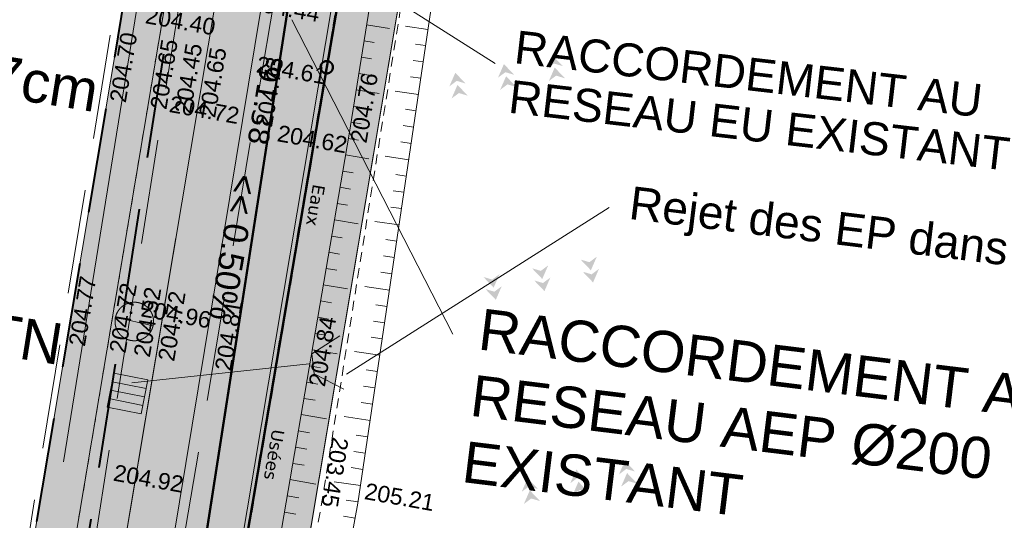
# Model space of a CAD drawing. Header units: millimetres. Extents: x -446952 to 537903, y -185749 to 168493.
# Tile 86 of 155: x 281939 to 341741, y -119477 to -89091. Entities that reach past the tile are written whole.
import ezdxf
from ezdxf.xclip import XClip

# ---------------------------------------------------------------- set-up
doc = ezdxf.new("R2010")
doc.units = ezdxf.units.MM
doc.header["$MEASUREMENT"] = 0
doc.header["$XCLIPFRAME"] = 0
for name, pattern in [('AXES', [101600, 63500, -12700, 12700, -12700]), ('CACHE2', [9525, 6350, -3175]), ('FOSSE', [1000, 600, -400]), ('Grille', [800, 400, -400]), ('Wipeout_Contour', [1000, 0, -1000])]:
    doc.linetypes.add(name, pattern=pattern)
for name, color, linetype in [('02 AF-17-0322 ZAE POMME- CHANTIER-2018-09-26_2_-1-PAP-SURFACES-VOIRIE', 7, 'Continuous'), ('02 AF-17-0322 ZAE POMME- CHANTIER-2018-09-26_2_0-PAP DEMANDE MAIRIE 20-06-2017', 7, 'Continuous'), ('02 AF-17-0322 ZAE POMME- CHANTIER-2018-09-26_2_01 02-PAP-EP AVALOIRS & GRILLES', 7, 'Continuous'), ('02 AF-17-0322 ZAE POMME- CHANTIER-2018-09-26_2_01-PAP LOTS CONTOURS', 7, 'Continuous'), ('02 AF-17-0322 ZAE POMME- CHANTIER-2018-09-26_2_01-PAP- BORDURE AGGLOS', 7, 'Continuous'), ('02 AF-17-0322 ZAE POMME- CHANTIER-2018-09-26_2_01-PAP- BORDURE CAN CS1 ET PANNEAU SIGNAL', 7, 'Continuous'), ('02 AF-17-0322 ZAE POMME- CHANTIER-2018-09-26_2_01-PAP- BORDURE P1', 7, 'Continuous'), ('02 AF-17-0322 ZAE POMME- CHANTIER-2018-09-26_2_01-PAP- BORDURE T2', 7, 'Continuous'), ('02 AF-17-0322 ZAE POMME- CHANTIER-2018-09-26_2_01-PAP- NIVELLEMENT', 7, 'Continuous'), ('02 AF-17-0322 ZAE POMME- CHANTIER-2018-09-26_2_01-PAP- REVET EV', 7, 'Continuous'), ('02 AF-17-0322 ZAE POMME- CHANTIER-2018-09-26_2_01-PAP- REVET TROTTOIR', 7, 'Continuous'), ('02 AF-17-0322 ZAE POMME- CHANTIER-2018-09-26_2_01-PAP- REVET VOIE', 7, 'Continuous'), ('02 AF-17-0322 ZAE POMME- CHANTIER-2018-09-26_2_01-PAP-FILAIRE VOIE', 7, 'Continuous'), ('02 AF-17-0322 ZAE POMME- CHANTIER-2018-09-26_2_01-PAP-MARQUAGE AU SOL', 7, 'Continuous'), ('02 AF-17-0322 ZAE POMME- CHANTIER-2018-09-26_2_01-PAP-REVET NOUE', 7, 'Continuous'), ('02 AF-17-0322 ZAE POMME- CHANTIER-2018-09-26_2_02-PAP-EP PROJET', 7, 'Continuous'), ('02 AF-17-0322 ZAE POMME- CHANTIER-2018-09-26_2_02-PAP-EP TEXTE POUR 2000°', 7, 'Continuous'), ('02 AF-17-0322 ZAE POMME- CHANTIER-2018-09-26_2_03-PAP-EU TEXTE POUR 2000°', 7, 'Continuous'), ('02 AF-17-0322 ZAE POMME- CHANTIER-2018-09-26_2_06-PAP AEP PROJET', 7, 'Continuous'), ('02 AF-17-0322 ZAE POMME- CHANTIER-2018-09-26_2_08-PAP RESEAU TELEPHONE PROJET', 7, 'Continuous'), ('02 AF-17-0322 ZAE POMME- CHANTIER-2018-09-26_2_09-PAP ECLAIRAGE PROJET', 7, 'Continuous'), ('02 AF-17-0322 ZAE POMME- CHANTIER-2018-09-26_2_09-TRANCHEE GAZ', 7, 'Continuous'), ('02 AF-17-0322 ZAE POMME- CHANTIER-2018-09-26_2_2D - Dessins placés - Géomètre.2D', 7, 'Continuous'), ('02 AF-17-0322 ZAE POMME- CHANTIER-2018-09-26_2_X-PAP-PL_PT_1_TN décapé', 7, 'Continuous'), ('02 AF-17-0322 ZAE POMME- CHANTIER-2018-09-26_2_X-PTS TOPO-TEXTE TOPOALT', 7, 'Continuous'), ('02 AF-17-0322 ZAE POMME- CHANTIER-2018-09-26_2_X-PTS TOPO-TOPOPOINT', 7, 'Continuous'), ('02 AF-17-0322 ZAE POMME- CHANTIER-2018-09-26_2_Y - FDP TOPO-COTATION', 7, 'Continuous'), ('02 AF-17-0322 ZAE POMME- CHANTIER-2018-09-26_2_Y - FDP TOPO-LIMITES', 7, 'Continuous'), ('02 AF-17-0322 ZAE POMME- CHANTIER-2018-09-26_2_Y - FDP TOPO-LIMITES_ 98061', 7, 'Continuous'), ('02 AF-17-0322 ZAE POMME- CHANTIER-2018-09-26_2_Y - FDP TOPO-LOT CONTOUR', 7, 'Continuous'), ('02 AF-17-0322 ZAE POMME- CHANTIER-2018-09-26_2_Y - FDP TOPO-LOT COTATION', 7, 'Continuous'), ('02 AF-17-0322 ZAE POMME- CHANTIER-2018-09-26_2_Y-FDP TOPO-TOP_AXE_FOSSE', 7, 'Continuous'), ('02 AF-17-0322 ZAE POMME- CHANTIER-2018-09-26_2_Y-FDP TOPO-TOP_BARBULE', 7, 'Continuous'), ('02 AF-17-0322 ZAE POMME- CHANTIER-2018-09-26_2_Y-FDP TOPO-TOP_TALUS', 7, 'Continuous'), ('02 AF-17-0322 ZAE POMME- CHANTIER-2018-09-26_2_Y-RESEAU EXISTANT FDP-TOP_VANNE_RESEAU', 7, 'Continuous'), ('02 AF-17-0322 ZAE POMME- CHANTIER-2018-09-26_2_Y-RESEAU EXISTANT FDP-TOP_VANNE_SYMB', 7, 'Continuous'), ('02 AF-17-0322 ZAE POMME- CHANTIER-2018-09-26_2_Y-RESEAU EXISTANT FDP-TOP_VANNE_TEXTE', 7, 'Continuous'), ('02 AF-17-0322 ZAE POMME- CHANTIER-2018-09-26_2_ZZ- PAP ALT PTS PROJET', 7, 'Continuous'), ('2D - Dessins placés - Géomètre.2D', 7, 'Continuous')]:
    doc.layers.add(name, color=color, linetype=linetype)
doc.styles.add('STYLE_GENERE_3', font='verdana.ttf')
doc.styles.add('STYLE_GENERE_4', font='txt')
doc.linetypes.add('EAUX_USÉES', pattern='A,0,[1,-3. Plan gÃ©omÃ¨tre1.Shx,S=317.460317,R=0,X=0,Y=0],-47000,0', length=47000)

# ---------------------------------------------------------------- blocks, each defined once
blk = doc.blocks.new('Dessin_1_2', base_point=(-56559339, -2771872408))
at = {"color": 254, "linetype": 'Wipeout_Contour', "lineweight": 0, "ltscale": 2094265.569888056}
blk.add_wipeout([(-446952, -185749), (537903, -185749), (537903, 168493), (-446952, 168064)], dxfattribs=at).dxf.layer = '02 AF-17-0322 ZAE POMME- CHANTIER-2018-09-26_2_2D - Dessins placés - Géomètre.2D'
at = {"layer": '02 AF-17-0322 ZAE POMME- CHANTIER-2018-09-26_2_01-PAP- REVET EV', "linetype": 'Continuous', "lineweight": 15, "true_color": 0xa2a233}
for points in [[(-63475, 68484, 0.414214), (-62501, 67458), (-42132, 66931, 0.060082), (-27113, 68349), (38921, 82710, 0.04246), (49128, 85857), (66863, 93020, -0.079278), (73006, 94431), (250502, 106419, 0.02499), (257794, 107279), (294459, 113473, -0.511687), (318710, 89553), (296240, -55550), (281365, -144134, 0.147477), (285971, -134819), (299201, -56028), (321675, 89094, 0.504374), (294497, 116522), (257294, 110237, -0.02499), (250300, 109412), (72804, 97424, 0.079278), (65740, 95802), (48004, 88638, -0.04246), (38284, 85642), (-27750, 71280, -0.060082), (-42054, 69930), (-63423, 70483)], [(331142, 80568), (332309, 87422), (328592, 88023), (306112, -57143), (292737, -136794, 0.17138), (294802, -148602), (310076, -57695), (316405, -13756)]]:
    blk.add_hatch(color=55, dxfattribs=at).paths.add_polyline_path(points)
at = {"layer": '02 AF-17-0322 ZAE POMME- CHANTIER-2018-09-26_2_01-PAP- REVET TROTTOIR', "linetype": 'Continuous', "lineweight": 15}
blk.add_hatch(color=134, dxfattribs=at).paths.add_polyline_path([(-67600, 70507), (-67740, 65093), (-34300, 64227), (39453, 80267, 0.04246), (50064, 83539), (67799, 90702, -0.079278), (73174, 91936), (250671, 103924, 0.02499), (258211, 104814), (294876, 111008, -0.511687), (316240, 89936), (293772, -55152), (279967, -137363), (272678, -146499, -0.138677), (266072, -147197), (263431, -146737), (263002, -149200), (265359, -149609, 0.249583), (281365, -144134), (296240, -55550), (318710, 89553, 0.511687), (294459, 113473), (257794, 107279, -0.02499), (250502, 106419), (73006, 94431, 0.079278), (66863, 93020), (49128, 85857, -0.04246), (38921, 82710), (-27113, 68349, -0.060082), (-42132, 66931), (-62501, 67458, -0.414214), (-63475, 68484), (-63423, 70483), (-65423, 70535, 0.019452)])
at = {"layer": '02 AF-17-0322 ZAE POMME- CHANTIER-2018-09-26_2_01-PAP- REVET VOIE', "linetype": 'Continuous', "lineweight": 15, "true_color": 0xe8e8e8}
blk.add_hatch(color=254, dxfattribs=at).paths.add_polyline_path([(-127964, -74078, -0.246824), (-143938, -79120), (-101676, -86792, -0.418387), (-116091, -65592), (-93615, 47980, -0.343506), (-67600, 70507, -0.019452), (-65423, 70535), (-42054, 69930, 0.060082), (-27750, 71280), (38284, 85642, 0.04246), (48004, 88638), (65740, 95802, -0.079278), (72804, 97424), (250300, 109412, 0.02499), (257294, 110237), (294497, 116522, -0.504374), (321675, 89094), (299201, -56028), (285971, -134819, -0.40927), (265363, -149699), (307127, -157458, -0.40792), (292737, -136794), (306112, -57143), (328592, 88023, 0.50605), (293331, 123425), (256128, 117139, -0.02499), (249828, 116396), (72332, 104408, 0.079278), (63118, 102292), (45383, 95129, -0.04246), (36796, 92482), (-29238, 78120, -0.060082), (-41873, 76928), (-65241, 77533, 0.058037), (-73306, 76804, 0.30098), (-100482, 49339), (-123090, -64900, -0.147477)])
at = {"layer": '02 AF-17-0322 ZAE POMME- CHANTIER-2018-09-26_2_01-PAP-REVET NOUE', "linetype": 'Continuous', "lineweight": 0, "true_color": 0xffffff}
blk.add_hatch(color=7, dxfattribs=at).paths.add_polyline_path([(287253, -112607), (289311, -113014), (289718, -110957), (287661, -110550)])
at = {"layer": '02 AF-17-0322 ZAE POMME- CHANTIER-2018-09-26_2_09-PAP ECLAIRAGE PROJET', "linetype": 'Continuous', "lineweight": 0, "true_color": 0xffffff}
blk.add_hatch(color=7, dxfattribs=at).paths.add_polyline_path([(289864, -106746, 1), (287936, -108072, 1)])
at = {"layer": '02 AF-17-0322 ZAE POMME- CHANTIER-2018-09-26_2_09-PAP ECLAIRAGE PROJET', "linetype": 'Continuous', "lineweight": 15}
blk.add_hatch(color=5, dxfattribs=at).paths.add_polyline_path([(287758, -107155, 0.208298), (287936, -108072, 0.655221), (290042, -107663)])
at = {"layer": '02 AF-17-0322 ZAE POMME- CHANTIER-2018-09-26_2_X-PAP-PL_PT_1_TN décapé', "linetype": 'Continuous', "lineweight": 15}
for points in [[(314302, -91258), (313942, -92084), (314390, -91750), (314926, -91908)], [(311349, -91785), (310989, -92611), (311437, -92277), (311973, -92435)], [(314434, -91996), (314074, -92822), (314522, -92488), (315058, -92646)], [(308396, -92312), (308035, -93138), (308484, -92804), (309020, -92963)], [(311481, -92523), (311120, -93349), (311569, -93015), (312105, -93174)], [(308528, -93050), (308167, -93877), (308615, -93543), (309152, -93701)], [(313678, -104829), (314038, -104002), (313590, -104336), (313054, -104178)], [(316631, -104301), (316992, -103475), (316543, -103809), (316007, -103651)], [(310725, -105356), (311085, -104530), (310637, -104864), (310101, -104705)], [(316763, -105040), (317123, -104213), (316675, -104547), (316139, -104389)], [(313810, -105567), (314170, -104741), (313722, -105075), (313186, -104916)], [(310856, -106094), (311217, -105268), (310769, -105602), (310232, -105444)], [(318696, -115868), (318336, -116695), (318784, -116361), (319320, -116519)], [(315743, -116396), (315383, -117222), (315831, -116888), (316367, -117046)], [(318828, -116607), (318468, -117433), (318916, -117099), (319452, -117257)], [(312790, -116923), (312429, -117749), (312878, -117415), (313414, -117573)], [(315875, -117134), (315515, -117960), (315963, -117626), (316499, -117784)], [(312922, -117661), (312561, -118487), (313010, -118153), (313546, -118312)]]:
    blk.add_hatch(color=7, dxfattribs=at).paths.add_polyline_path(points)
at = {"layer": '02 AF-17-0322 ZAE POMME- CHANTIER-2018-09-26_2_-1-PAP-SURFACES-VOIRIE', "color": 7, "linetype": 'Continuous', "lineweight": 15, "flags": 128}
blk.add_lwpolyline([(321675, 89094), (299201, -56028), (285971, -134819, -0.40927), (265363, -149699), (307276, -157485, -0.410378), (292737, -136794), (306112, -57143), (328592, 88023, 0.50605)], format="xyb", dxfattribs=at)
at = {"layer": '02 AF-17-0322 ZAE POMME- CHANTIER-2018-09-26_2_0-PAP DEMANDE MAIRIE 20-06-2017', "color": 161, "linetype": 'Continuous', "lineweight": 15, "true_color": 0x40a5ff, "flags": 128}
blk.add_lwpolyline([(294447, -150768), (310076, -57695), (319395, 5001), (334913, 102715), (340488, 135449)], dxfattribs=at)
at = {"layer": '02 AF-17-0322 ZAE POMME- CHANTIER-2018-09-26_2_0-PAP DEMANDE MAIRIE 20-06-2017', "color": 122, "linetype": 'CACHE2', "lineweight": 15, "true_color": 0x00d59f, "flags": 128}
blk.add_lwpolyline([(280286, -133900), (297677, -27310), (307797, 38251), (317998, 102100)], dxfattribs=at)
at = {"layer": '02 AF-17-0322 ZAE POMME- CHANTIER-2018-09-26_2_01 02-PAP-EP AVALOIRS & GRILLES', "color": 30, "linetype": 'Continuous', "lineweight": 15, "true_color": 0xff6600}
for p, q in [((287559, -111064), (289616, -111471)), ((287457, -111579), (289515, -111986)), ((287355, -112093), (289413, -112500))]:
    blk.add_line(p, q, dxfattribs=at)
at = {"layer": '02 AF-17-0322 ZAE POMME- CHANTIER-2018-09-26_2_01 02-PAP-EP AVALOIRS & GRILLES', "color": 30, "linetype": 'Continuous', "lineweight": 15, "true_color": 0xff6600, "flags": 128}
blk.add_lwpolyline([(287253, -112607), (287661, -110550), (289718, -110957), (289311, -113014)], close=True, dxfattribs=at)
at = {"layer": '02 AF-17-0322 ZAE POMME- CHANTIER-2018-09-26_2_01-PAP LOTS CONTOURS', "color": 7, "linetype": 'Continuous', "lineweight": 15, "flags": 128}
blk.add_lwpolyline([(191842, 14011), (308042, 37002), (293772, -55152), (279967, -137363), (272678, -146499), (201661, -133529), (195151, -35710)], close=True, dxfattribs=at)
at = {"layer": '02 AF-17-0322 ZAE POMME- CHANTIER-2018-09-26_2_01-PAP- BORDURE AGGLOS', "color": 134, "linetype": 'CACHE2', "lineweight": 40, "flags": 128}
blk.add_lwpolyline([(-71739, 65197), (-34300, 64227), (39453, 80267, 0.04246), (50064, 83539), (67799, 90702, -0.079278), (73174, 91936), (250671, 103924, 0.02499), (258211, 104814), (294876, 111008, -0.048297), (298432, 111261), (316443, 93493, -0.048256), (316240, 89936), (293772, -55152), (279967, -137363), (272678, -146499, -0.138677), (266072, -147197), (263431, -146737)], format="xyb", dxfattribs=at)
at = {"layer": '02 AF-17-0322 ZAE POMME- CHANTIER-2018-09-26_2_01-PAP- BORDURE CAN CS1 ET PANNEAU SIGNAL', "color": 161, "linetype": 'AXES', "lineweight": 15, "true_color": 0x40a5ff, "flags": 128}
blk.add_lwpolyline([(263002, -149200), (265128, -149571, 0.401534), (285834, -135634), (299201, -56028), (321675, 89094)], format="xyb", dxfattribs=at)
at = {"layer": '02 AF-17-0322 ZAE POMME- CHANTIER-2018-09-26_2_01-PAP- BORDURE P1', "color": 5, "linetype": 'Grille', "lineweight": 15, "flags": 128}
blk.add_lwpolyline([(-63423, 70483), (-63475, 68484, 0.414214), (-62501, 67458), (-42132, 66931, 0.060082), (-27113, 68349), (38921, 82710, 0.04246), (49128, 85857), (66863, 93020, -0.079278), (73006, 94431), (250502, 106419, 0.02499), (257794, 107279), (294459, 113473, -0.511687), (318710, 89553), (296240, -55550), (281365, -144134)], format="xyb", dxfattribs=at)
at = {"layer": '02 AF-17-0322 ZAE POMME- CHANTIER-2018-09-26_2_01-PAP- BORDURE T2', "color": 7, "linetype": 'Continuous', "lineweight": 15, "flags": 128}
blk.add_lwpolyline([(328592, 88023), (306112, -57143), (292737, -136794, 0.410378), (307276, -157485), (328925, -161413)], format="xyb", dxfattribs=at)
at = {"layer": '02 AF-17-0322 ZAE POMME- CHANTIER-2018-09-26_2_01-PAP- NIVELLEMENT', "color": 7, "linetype": 'Continuous', "lineweight": 15}
for p, q in [((287244, -94023), (287245, -94023)), ((289710, -94437), (289710, -94437)), ((291189, -94685), (291189, -94685)), ((292669, -94933), (292669, -94933)), ((296120, -95513), (296120, -95513)), ((301865, -96478), (301865, -96478)), ((284761, -108815), (284761, -108815)), ((287226, -109229), (287226, -109229)), ((288705, -109478), (288705, -109478)), ((290185, -109726), (290185, -109726)), ((293636, -110306), (293636, -110306)), ((299337, -111263), (299337, -111263))]:
    blk.add_line(p, q, dxfattribs=at)
at = {"layer": '02 AF-17-0322 ZAE POMME- CHANTIER-2018-09-26_2_01-PAP-FILAIRE VOIE', "color": 7, "linetype": 'Continuous', "lineweight": 15, "flags": 128}
for points in [[(34400, 95007), (66650, 108033), (249559, 120387, 0.02499), (255462, 121083), (340488, 135449), (334913, 102715), (331142, 80568), (316405, -13756), (310076, -57695), (294903, -148053)], [(-123090, -64900), (-100482, 49339, -0.365399), (-65241, 77533), (-41873, 76928, 0.060082), (-29238, 78120), (36796, 92482, 0.04246), (45383, 95129), (63118, 102292, -0.079278), (72332, 104408), (249828, 116396, 0.02499), (256128, 117139), (292793, 123334, -0.511687), (328592, 88023), (306112, -57143), (292737, -136794, 0.410378), (307276, -157485), (328925, -161413)], [(240996, -145363), (265128, -149571, 0.416044), (285971, -134819), (299201, -56028), (321675, 89094, 0.511687), (293959, 116432), (257294, 110237, -0.02499), (250300, 109412), (72804, 97424, 0.079278), (65740, 95802)], [(281365, -144134), (296240, -55550), (318710, 89553, 0.511687), (294459, 113473), (257794, 107279, -0.02499), (250502, 106419), (73006, 94431, 0.079278), (66863, 93020)], [(241425, -142900), (266072, -147197, 0.138677), (272678, -146499), (279967, -137363), (293772, -55152), (316240, 89936, 0.511687), (294876, 111008), (258211, 104814, -0.02499), (250671, 103924), (73174, 91936, 0.079278), (67799, 90702)]]:
    blk.add_lwpolyline(points, format="xyb", dxfattribs=at)
at = {"layer": '02 AF-17-0322 ZAE POMME- CHANTIER-2018-09-26_2_01-PAP-MARQUAGE AU SOL', "color": 254, "linetype": 'CACHE2', "lineweight": 15, "true_color": 0xe8e8e8, "flags": 128}
blk.add_lwpolyline([(-123079, -82876), (-97048, 48660, -0.365399), (-65332, 74034), (-41964, 73429, 0.060082), (-28494, 74700), (37540, 89062, 0.04246), (46694, 91883), (64429, 99047, -0.079278), (72568, 100916), (250064, 112904, 0.02499), (256711, 113688), (293376, 119883, -0.511687), (325134, 88558), (302657, -56586), (286366, -153601)], format="xyb", dxfattribs=at)
at = {"layer": '02 AF-17-0322 ZAE POMME- CHANTIER-2018-09-26_2_02-PAP-EP PROJET', "color": 30, "linetype": 'Continuous', "lineweight": 15, "true_color": 0xff6600, "flags": 128}
blk.add_lwpolyline([(301373, -108271), (299680, -109369), (299830, -110584), (301635, -111518)], dxfattribs=at)
at = {"layer": '02 AF-17-0322 ZAE POMME- CHANTIER-2018-09-26_2_02-PAP-EP PROJET', "color": 30, "linetype": 'AXES', "lineweight": 15, "true_color": 0xff6600, "flags": 128}
blk.add_lwpolyline([(288744, -111128), (299513, -109986)], dxfattribs=at)
at = {"layer": '02 AF-17-0322 ZAE POMME- CHANTIER-2018-09-26_2_02-PAP-EP TEXTE POUR 2000°', "color": 30, "linetype": 'Continuous', "lineweight": 15, "true_color": 0xff6600, "flags": 128}
blk.add_lwpolyline([(317742, -100486), (301798, -110607)], dxfattribs=at)
at = {"layer": '02 AF-17-0322 ZAE POMME- CHANTIER-2018-09-26_2_03-PAP-EU TEXTE POUR 2000°', "color": 7, "linetype": 'Continuous', "lineweight": 15, "flags": 128}
blk.add_lwpolyline([(310820, -91750), (298453, -83900)], dxfattribs=at)
at = {"layer": '02 AF-17-0322 ZAE POMME- CHANTIER-2018-09-26_2_06-PAP AEP PROJET', "color": 161, "linetype": 'Continuous', "lineweight": 15, "true_color": 0x40a5ff, "flags": 128}
blk.add_lwpolyline([(308253, -108170), (298467, -89097)], dxfattribs=at)
at = {"layer": '02 AF-17-0322 ZAE POMME- CHANTIER-2018-09-26_2_08-PAP RESEAU TELEPHONE PROJET', "color": 2, "linetype": 'AXES', "lineweight": 15, "true_color": 0xfff91e, "flags": 128}
blk.add_lwpolyline([(274108, 108785), (295624, 112364, -0.49236), (317760, 89891), (306096, 17186), (280575, -140865)], format="xyb", dxfattribs=at)
at = {"layer": '02 AF-17-0322 ZAE POMME- CHANTIER-2018-09-26_2_09-PAP ECLAIRAGE PROJET', "color": 5, "linetype": 'Continuous', "lineweight": 15}
blk.add_line((290042, -107663), (287758, -107155), dxfattribs=at)
at = {"layer": '02 AF-17-0322 ZAE POMME- CHANTIER-2018-09-26_2_09-PAP ECLAIRAGE PROJET', "color": 5, "linetype": 'CACHE2', "lineweight": 15, "flags": 128}
blk.add_lwpolyline([(283435, -140323), (319720, 90965, 0.11563), (318359, 100791)], format="xyb", dxfattribs=at)
at = {"layer": '02 AF-17-0322 ZAE POMME- CHANTIER-2018-09-26_2_09-PAP ECLAIRAGE PROJET', "color": 5, "linetype": 'Continuous', "lineweight": 15}
blk.add_circle((288900, -107409), 1170, dxfattribs=at)
at = {"layer": '02 AF-17-0322 ZAE POMME- CHANTIER-2018-09-26_2_09-TRANCHEE GAZ', "color": 134, "linetype": 'CACHE2', "lineweight": 40, "flags": 128}
blk.add_lwpolyline([(-124949, -37563), (-118950, -39005), (-109220, 12330), (-99500, 57424), (-90321, 69987), (-34381, 67915), (40165, 83026), (72201, 94636), (169658, 102045), (257011, 107890), (298660, 114776), (312380, 108538), (320230, 98058), (282358, -144405), (279769, -158811)], dxfattribs=at)
at = {"layer": '02 AF-17-0322 ZAE POMME- CHANTIER-2018-09-26_2_X-PTS TOPO-TOPOPOINT', "color": 14, "linetype": 'Continuous', "lineweight": 15, "true_color": 0xa80f02}
for p, q in [((300587, -91977), (300587, -91977)), ((295955, -95152), (295955, -95152)), ((301942, -96039), (301942, -96039)), ((293360, -107302), (293360, -107302)), ((291957, -117097), (291957, -117097)), ((300312, -118262), (300312, -118262)), ((302482, -118430), (302482, -118430))]:
    blk.add_line(p, q, dxfattribs=at)
at = {"layer": '02 AF-17-0322 ZAE POMME- CHANTIER-2018-09-26_2_Y - FDP TOPO-LIMITES', "color": 14, "linetype": 'Continuous', "lineweight": 15, "true_color": 0xa80f02, "flags": 128}
blk.add_lwpolyline([(276732, -147247), (288200, -139179), (303104, -49019), (195151, -35710)], dxfattribs=at)
at = {"layer": '02 AF-17-0322 ZAE POMME- CHANTIER-2018-09-26_2_Y - FDP TOPO-LIMITES_ 98061', "color": 14, "linetype": 'Continuous', "lineweight": 15, "true_color": 0xa80f02, "flags": 128}
blk.add_lwpolyline([(485611, -185749), (479271, -184342), (458993, -180658), (294447, -150768), (310076, -57695), (316405, -13756), (362518, -18746), (401416, -23168), (423536, -25618), (537903, -55089)], dxfattribs=at)
at = {"layer": '02 AF-17-0322 ZAE POMME- CHANTIER-2018-09-26_2_Y - FDP TOPO-LOT CONTOUR', "color": 14, "linetype": 'Continuous', "lineweight": 15, "true_color": 0xa80f02, "flags": 128}
blk.add_lwpolyline([(195151, -35710), (201661, -133529), (276732, -147247), (288200, -139179), (303104, -49019)], close=True, dxfattribs=at)
at = {"layer": '02 AF-17-0322 ZAE POMME- CHANTIER-2018-09-26_2_Y-FDP TOPO-TOP_AXE_FOSSE', "color": 14, "linetype": 'FOSSE', "lineweight": 15, "true_color": 0xa80f02, "flags": 128}
blk.add_lwpolyline([(314348, -30113), (307400, -73810), (300311, -118263), (294228, -151765)], dxfattribs=at)
at = {"layer": '02 AF-17-0322 ZAE POMME- CHANTIER-2018-09-26_2_Y-FDP TOPO-TOP_BARBULE', "color": 14, "linetype": 'Continuous', "lineweight": 15, "true_color": 0xa80f02}
for p, q in [((303006, -89395), (304402, -89619)), ((306736, -89677), (305369, -89474)), ((302847, -90383), (303468, -90482)), ((306590, -90666), (305978, -90575)), ((302689, -91370), (303310, -91470)), ((306444, -91655), (305828, -91564)), ((302531, -92357), (303152, -92457)), ((306297, -92644), (305678, -92553)), ((302372, -93345), (303771, -93569)), ((306151, -93633), (304750, -93426)), ((302214, -94332), (302836, -94432)), ((306004, -94623), (305378, -94530)), ((302056, -95320), (302678, -95419)), ((305858, -95612), (305228, -95519)), ((301895, -96306), (302517, -96413)), ((305712, -96601), (305078, -96507)), ((301726, -97292), (303135, -97533)), ((305565, -97590), (304131, -97378)), ((301558, -98278), (302187, -98386)), ((305419, -98580), (304778, -98485)), ((301389, -99264), (302022, -99372)), ((305272, -99569), (304628, -99473)), ((301220, -100249), (301858, -100358)), ((305126, -100558), (304478, -100462)), ((301052, -101235), (302494, -101481)), ((304980, -101547), (303512, -101330)), ((300883, -102221), (301528, -102331)), ((304833, -102536), (304177, -102439)), ((300715, -103206), (301363, -103317)), ((304687, -103526), (304027, -103428)), ((300546, -104192), (301198, -104303)), ((304540, -104515), (303877, -104417)), ((300378, -105178), (301853, -105430)), ((304394, -105504), (302893, -105282)), ((300209, -106163), (300868, -106276)), ((304248, -106493), (303577, -106394)), ((300041, -107149), (300703, -107262)), ((304101, -107483), (303427, -107383)), ((299872, -108135), (300539, -108249)), ((303955, -108472), (303277, -108371)), ((299703, -109120), (301212, -109378)), ((303808, -109461), (302274, -109234)), ((299535, -110106), (300209, -110221)), ((303662, -110450), (302977, -110349)), ((299366, -111092), (300044, -111208)), ((303516, -111439), (302826, -111337)), ((299198, -112077), (299879, -112194)), ((303369, -112429), (302676, -112326)), ((299029, -113063), (300571, -113327)), ((303223, -113418), (301656, -113186)), ((298861, -114049), (299549, -114167)), ((303076, -114407), (302376, -114303)), ((298692, -115035), (299384, -115153)), ((302930, -115396), (302226, -115292)), ((298523, -116020), (299220, -116139)), ((302784, -116386), (302076, -116281)), ((298355, -117006), (299929, -117275)), ((302637, -117375), (301037, -117138)), ((298186, -117992), (298889, -118112)), ((302491, -118364), (301776, -118258)), ((298018, -118977), (298717, -119097)), ((302312, -119348), (301603, -119218))]:
    blk.add_line(p, q, dxfattribs=at)
at = {"layer": '02 AF-17-0322 ZAE POMME- CHANTIER-2018-09-26_2_Y-FDP TOPO-TOP_TALUS', "color": 14, "linetype": 'Continuous', "lineweight": 15, "true_color": 0xa80f02, "flags": 128}
for points in [[(312402, -29642), (308862, -52415), (305470, -74028), (301940, -96040), (293776, -143781), (292479, -151750), (292777, -151805)], [(316230, -30335), (309055, -74009), (302481, -118431), (296601, -150422), (304559, -152176)]]:
    blk.add_lwpolyline(points, dxfattribs=at)
at = {"layer": '02 AF-17-0322 ZAE POMME- CHANTIER-2018-09-26_2_Y-RESEAU EXISTANT FDP-TOP_VANNE_RESEAU', "color": 124, "linetype": 'Continuous', "lineweight": 50}
blk.add_line((300587, -91977), (300587, -91977), dxfattribs=at)
at = {"layer": '02 AF-17-0322 ZAE POMME- CHANTIER-2018-09-26_2_Y-RESEAU EXISTANT FDP-TOP_VANNE_RESEAU', "color": 124, "linetype": 'FOSSE', "lineweight": 50, "flags": 128}
blk.add_lwpolyline([(307230, -53361), (300587, -91977), (293837, -131664)], dxfattribs=at)
at = {"layer": '02 AF-17-0322 ZAE POMME- CHANTIER-2018-09-26_2_Y-RESEAU EXISTANT FDP-TOP_VANNE_RESEAU', "color": 124, "linetype": 'Continuous', "lineweight": 50, "flags": 128}
for points in [[(307230, -53361), (300587, -91977), (293837, -131664)], [(292634, -124430), (299372, -80935)], [(292634, -124430), (299372, -80935)]]:
    blk.add_lwpolyline(points, dxfattribs=at)
at = {"layer": '02 AF-17-0322 ZAE POMME- CHANTIER-2018-09-26_2_Y-RESEAU EXISTANT FDP-TOP_VANNE_RESEAU', "color": 124, "linetype": 'Continuous', "lineweight": 50}
blk.add_circle((300587, -91977), 375, dxfattribs=at)
at = {"layer": '02 AF-17-0322 ZAE POMME- CHANTIER-2018-09-26_2_Y-RESEAU EXISTANT FDP-TOP_VANNE_SYMB', "color": 124, "linetype": 'Continuous', "lineweight": 50}
blk.add_line((300587, -91977), (300587, -91977), dxfattribs=at)
at = {"layer": '02 AF-17-0322 ZAE POMME- CHANTIER-2018-09-26_2_Y-RESEAU EXISTANT FDP-TOP_VANNE_SYMB', "color": 124, "linetype": 'EAUX_USÉES', "lineweight": 50, "flags": 128}
blk.add_lwpolyline([(284094, -185749), (285760, -173944), (292578, -124800), (299431, -80563), (306483, -36582), (313788, 8002), (320904, 52475), (327710, 96874), (333711, 141362)], dxfattribs=at)
at = {"layer": '02 AF-17-0322 ZAE POMME- CHANTIER-2018-09-26_2_Y-RESEAU EXISTANT FDP-TOP_VANNE_SYMB', "color": 124, "linetype": 'Continuous', "lineweight": 50}
blk.add_circle((300587, -91977), 375, dxfattribs=at)
at = {"layer": '02 AF-17-0322 ZAE POMME- CHANTIER-2018-09-26_2_01-PAP- NIVELLEMENT', "color": 161, "linetype": 'Continuous', "lineweight": 15, "true_color": 0x40a5ff, "char_height": 2500, "attachment_point": 1, "rotation": 350.90937, "style": 'STYLE_GENERE_4'}
for s, insert in [('\\A1;{\\pql;\\fArial|b0|i0|c0|p38;+27cm}', (276429, -90559)), ('\\A1;{\\pql;\\fArial|b0|i0|c0|p38;TN}', (280105, -106847))]:
    blk.add_mtext(s, dxfattribs=dict(at, insert=insert))
at = {"layer": '02 AF-17-0322 ZAE POMME- CHANTIER-2018-09-26_2_01-PAP- NIVELLEMENT', "color": 7, "linetype": 'Continuous', "lineweight": 15, "insert": (294908, -102914), "char_height": 1500, "attachment_point": 5, "rotation": 260.46797, "style": 'STYLE_GENERE_4'}
blk.add_mtext('\\A1;{\\pqc;\\fArial|b0|i0|c0|p38;<< 0.50%}', dxfattribs=at)
at = {"layer": '02 AF-17-0322 ZAE POMME- CHANTIER-2018-09-26_2_02-PAP-EP TEXTE POUR 2000°', "color": 30, "linetype": 'Continuous', "lineweight": 15, "true_color": 0xff6600, "insert": (319123, -99188), "char_height": 2000, "attachment_point": 1, "rotation": 352.96421, "style": 'STYLE_GENERE_4'}
blk.add_mtext('\\A1;{\\pql;\\fArial|b0|i0|c0|p38;Rejet des EP dans fossé existant}', dxfattribs=at)
at = {"layer": '02 AF-17-0322 ZAE POMME- CHANTIER-2018-09-26_2_03-PAP-EU TEXTE POUR 2000°', "color": 7, "linetype": 'Continuous', "lineweight": 15, "insert": (312140, -89732), "char_height": 2000, "width": 32225.78, "attachment_point": 1, "rotation": 353.36664, "line_spacing_factor": 0.908346, "style": 'STYLE_GENERE_4'}
blk.add_mtext('\\A1;{\\pql;\\fArial|b0|i0|c0|p38;RACCORDEMENT AU \\fArial|b0|i0|c0|p38;RESEAU EU EXISTANT}', dxfattribs=at)
at = {"layer": '02 AF-17-0322 ZAE POMME- CHANTIER-2018-09-26_2_06-PAP AEP PROJET', "color": 161, "linetype": 'Continuous', "lineweight": 15, "true_color": 0x40a5ff, "insert": (310018, -106612), "char_height": 2500, "width": 40642.85, "attachment_point": 1, "rotation": 352.96421, "line_spacing_factor": 0.973066, "style": 'STYLE_GENERE_4'}
blk.add_mtext('\\A1;{\\pql;\\fArial|b0|i0|c0|p38;RACCORDEMENT AU \\fArial|b0|i0|c0|p38;RESEAU AEP Ø200 \\fArial|b0|i0|c0|p38;EXISTANT}', dxfattribs=at)
at = {"layer": '02 AF-17-0322 ZAE POMME- CHANTIER-2018-09-26_2_X-PTS TOPO-TEXTE TOPOALT', "color": 14, "linetype": 'Continuous', "lineweight": 15, "true_color": 0xa80f02, "char_height": 1000, "style": 'STYLE_GENERE_4'}
for s, insert, attachment_point, rotation in [('\\A1;{\\pql;\\fArial|b0|i0|c0|p38;204.44}', (295860, -88507), 7, 349.95165), ('\\A1;{\\pql;\\fArial|b0|i0|c0|p38;204.40}', (289690, -88312), 1, 349.95165), ('\\A1;{\\pql;\\fArial|b0|i0|c0|p38;204.61}', (296431, -91295), 1, 349.95165), ('\\A1;{\\pql;\\fArial|b0|i0|c0|p38;204.72}', (291139, -93700), 1, 349.95165), ('\\A1;{\\pql;\\fArial|b0|i0|c0|p38;204.62}', (297697, -95474), 1, 349.95165), ('\\A1;{\\pql;\\fArial|b0|i0|c0|p38;204.96}', (289422, -106102), 1, 349.95166), ('\\A1;{\\pql;\\fArial|b0|i0|c0|p38;203.45}', (301918, -114532), 1, 261.02639), ('\\A1;{\\pql;\\fArial|b0|i0|c0|p38;204.92}', (287747, -116077), 1, 349.95166), ('\\A1;{\\pql;\\fArial|b0|i0|c0|p38;205.21}', (302820, -118195), 7, 349.95166)]:
    blk.add_mtext(s, dxfattribs=dict(at, insert=insert, attachment_point=attachment_point, rotation=rotation))
at = {"layer": '02 AF-17-0322 ZAE POMME- CHANTIER-2018-09-26_2_Y - FDP TOPO-COTATION', "color": 14, "linetype": 'Continuous', "lineweight": 15, "true_color": 0xa80f02, "insert": (296547, -91753), "char_height": 1250, "attachment_point": 7, "rotation": 260.61363, "style": 'STYLE_GENERE_3'}
blk.add_mtext('\\A1;{\\pql;\\fVerdana|b0|i0|c0|p38;91.38}', dxfattribs=at)
at = {"layer": '02 AF-17-0322 ZAE POMME- CHANTIER-2018-09-26_2_Y - FDP TOPO-LOT COTATION', "color": 14, "linetype": 'Continuous', "lineweight": 15, "true_color": 0xa80f02, "insert": (296547, -91753), "char_height": 1250, "attachment_point": 7, "rotation": 260.61363, "style": 'STYLE_GENERE_3'}
blk.add_mtext('\\A1;{\\pql;\\fVerdana|b0|i0|c0|p38;91.38}', dxfattribs=at)
at = {"layer": '02 AF-17-0322 ZAE POMME- CHANTIER-2018-09-26_2_Y-RESEAU EXISTANT FDP-TOP_VANNE_RESEAU', "color": 124, "linetype": 'Continuous', "lineweight": 50, "char_height": 750, "attachment_point": 1, "rotation": 260.23866, "style": 'STYLE_GENERE_3'}
for s, insert in [('\\A1;{\\pql;\\fVerdana|b0|i0|c0|p38;Eaux}', (300498, -99166)), ('\\A1;{\\pql;\\fVerdana|b0|i0|c0|p38;Usées}', (298028, -114042))]:
    blk.add_mtext(s, dxfattribs=dict(at, insert=insert))
at = {"layer": '02 AF-17-0322 ZAE POMME- CHANTIER-2018-09-26_2_Y-RESEAU EXISTANT FDP-TOP_VANNE_TEXTE', "color": 124, "linetype": 'Continuous', "lineweight": 50, "char_height": 750, "attachment_point": 1, "rotation": 260.23866, "style": 'STYLE_GENERE_3'}
for s, insert in [('\\A1;{\\pql;\\fVerdana|b0|i0|c0|p38;Eaux}', (300498, -99166)), ('\\A1;{\\pql;\\fVerdana|b0|i0|c0|p38;Usées}', (298028, -114042))]:
    blk.add_mtext(s, dxfattribs=dict(at, insert=insert))
at = {"layer": '02 AF-17-0322 ZAE POMME- CHANTIER-2018-09-26_2_ZZ- PAP ALT PTS PROJET', "color": 7, "linetype": 'Continuous', "lineweight": 15, "char_height": 1000, "attachment_point": 1, "rotation": 80.46797, "style": 'STYLE_GENERE_4'}
for s, insert in [('\\A1;{\\pql;\\fArial|b0|i0|c0|p38;204.70}', (287390, -94008)), ('\\A1;{\\pql;\\fArial|b0|i0|c0|p38;204.65}', (289856, -94422)), ('\\A1;{\\pql;\\fArial|b0|i0|c0|p38;204.45}', (291335, -94671)), ('\\A1;{\\pql;\\fArial|b0|i0|c0|p38;204.65}', (292814, -94919)), ('\\A1;{\\pql;\\fArial|b0|i0|c0|p38;204.73}', (296266, -95499)), ('\\A1;{\\pql;\\fArial|b0|i0|c0|p38;204.76}', (302011, -96463)), ('\\A1;{\\pql;\\fArial|b0|i0|c0|p38;204.77}', (284906, -108801)), ('\\A1;{\\pql;\\fArial|b0|i0|c0|p38;204.72}', (287372, -109215)), ('\\A1;{\\pql;\\fArial|b0|i0|c0|p38;204.52}', (288851, -109464)), ('\\A1;{\\pql;\\fArial|b0|i0|c0|p38;204.72}', (290330, -109712)), ('\\A1;{\\pql;\\fArial|b0|i0|c0|p38;204.81}', (293782, -110292)), ('\\A1;{\\pql;\\fArial|b0|i0|c0|p38;204.84}', (299483, -111249))]:
    blk.add_mtext(s, dxfattribs=dict(at, insert=insert))

msp = doc.modelspace()

# ---------------------------------------------------------------- block references
at = {"layer": '2D - Dessins placés - Géomètre.2D', "color": 7, "linetype": 'Continuous', "lineweight": 40}
ref = msp.add_blockref('Dessin_1_2', (-56559339, -2771872408), dxfattribs=at)
XClip(ref).set_block_clipping_path([(-446952.2139278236, -185748.9586169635), (537903.0822630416, -185748.9586169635), (537903.0822630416, 168492.6257651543), (-446952.2139278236, 168063.6339895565)])

doc.saveas('drawing.dxf')
